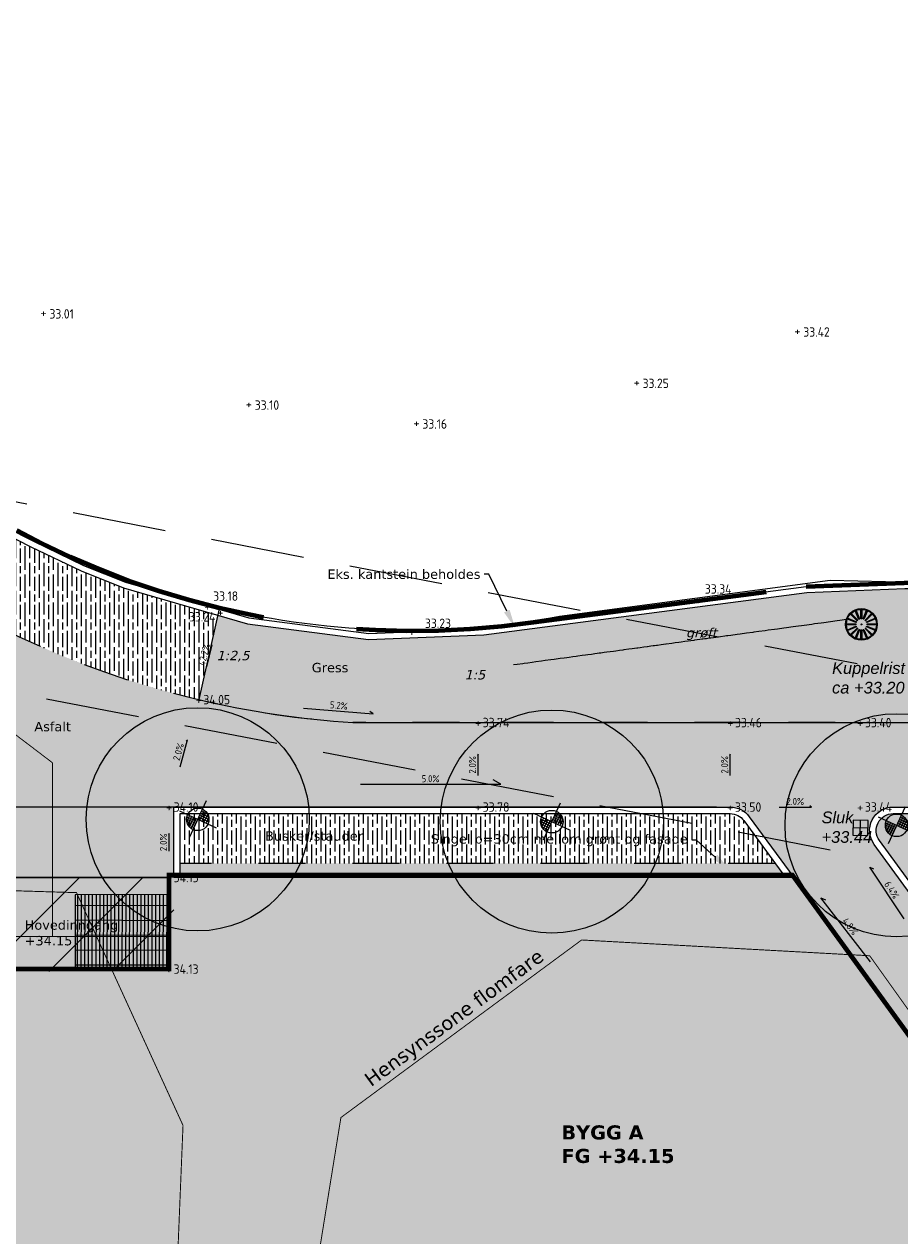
# Model space of a CAD drawing. Header units: metres. Extents: x 111845 to 310872, y 1106090 to 6520273.
# Tile 45 of 62: x 310809 to 310828, y 6520247 to 6520273. Entities that reach past the tile are written whole.
import ezdxf
from ezdxf import colors
from ezdxf.entities.mleader import LeaderData, LeaderLine
from ezdxf.enums import TextEntityAlignment as Align
from ezdxf.math import Vec2, Vec3

# ---------------------------------------------------------------- set-up
doc = ezdxf.new("R2010")
doc.units = ezdxf.units.M
for name, pattern in [('DASHED', [0.75, 0.5, -0.25]), ('DASHED_1', [2, 1, -1]), ('DASHED_2', [3, 2, -1]), ('LTEMA1201', [7, 5, -2])]:
    doc.linetypes.add(name, pattern=pattern)
for name, color, linetype, lineweight in [('_LA DIV-Bygg', 7, 'Continuous', 9), ('_LA DIV-Bygg under tak', 251, 'DASHED_2', 9), ('_LA DIV-Plangrense', 20, 'DASHED', 9), ('_LA EL-Lysmast', 41, 'Continuous', 9), ('_LA EL-Lysmast-L23-e2-', 8, 'Continuous', 5), ('_LA TEK-Punkthøgde ny', 8, 'Continuous', 9), ('_LA VVS-Fallpiil', 8, 'Continuous', 9), ('_LA VVS-Sluk og Sandfang', 155, 'Continuous', 9), ('LA_UTS-Rist', 31, 'Continuous', 9), ('LARK_KANT_ingen kant', 8, 'Continuous', 0), ('LARK_KANT_stein_granitt_vis5cm', 8, 'Continuous', 9), ('LARK_KANT_stein_granitt_vis_13cm', 8, 'Continuous', 0), ('LARK_KANT_stein_granitt_vis_2cm', 8, 'Continuous', 0), ('LARK_LOD_drensledning', 153, 'Continuous', 0), ('LARK_TEKST_henvisninger', 8, 'Continuous', 0), ('LARK_VA_eksisterende rør', 153, 'Continuous', 0)]:
    doc.layers.add(name, color=color, linetype=linetype, lineweight=lineweight)
for name, color, linetype, lineweight, true_color in [('LARK_BYGG_skravur', 7, 'Continuous', 0, 0xffffff), ('LARK_GRØNT_busker_mørk', 7, 'Continuous', 0, 0x97bd84), ('LARK_GRØNT_gress', 7, 'Continuous', 0, 0xe0f2d9), ('LARK_GRØNT_gressplen', 7, 'Continuous', 0, 0xd7e1c8), ('LARK_LOD_kuppelrist i terreng', 7, 'Continuous', 9, 0x04447a), ('LARK_MATERIALE_asfalt', 7, 'Continuous', 0, 0xd1d1d1), ('LARK_MATERIALE_belegningsstein_oker', 7, 'Continuous', 0, 0x999999), ('LARK_MATERIALE_grus', 7, 'Continuous', 0, 0xddd5bb), ('LARK_UTSTYR_ledelinje', 7, 'Continuous', 0, 0xef4ff5)]:
    doc.layers.add(name, color=color, linetype=linetype, lineweight=lineweight, true_color=true_color)
doc.layers.add('Tekst', color=7, linetype='Continuous')
doc.styles.add('Arial', font='Arial.ttf')
doc.styles.add('FISO', font='Fiso')
doc.styles.add('ISO', font='ISO')
doc.styles.get("Standard").update_dxf_attribs({"font": 'ISOCPEUR.TTF'})
doc.styles.add('Verdana', font='Verdana.ttf')
doc.linetypes.add('VA-DRENSLTXT', pattern='A,3,-0.7,0,-0.7,0,-0.7,["DR",Standard,S=1,R=0,X=0.75,Y=0.5],3,-0.7,0,-0.7,0,-0.7', length=10.2)

# ---------------------------------------------------------------- blocks, each defined once
blk = doc.blocks.new('lysmast')
at = {"layer": '_LA EL-Lysmast-L23-e2-'}
for p, q in [((310281.756, 6539750.788), (310281.341, 6539750.982)), ((310281.479, 6539751.138), (310281.351, 6539750.866)), ((310281.713, 6539750.698), (310281.351, 6539750.867)), ((310281.354, 6539751.086), (310281.798, 6539750.879)), ((310281.569, 6539751.096), (310281.4, 6539750.734)), ((310281.659, 6539751.054), (310281.465, 6539750.639)), ((310281.75, 6539751.012), (310281.542, 6539750.568)), ((310281.883, 6539751.06), (310282.327, 6539750.852)), ((310281.925, 6539751.15), (310282.34, 6539750.956)), ((310281.931, 6539750.927), (310282.139, 6539751.371)), ((310281.967, 6539751.241), (310282.33, 6539751.071)), ((310282.01, 6539751.331), (310282.282, 6539751.203)), ((310282.216, 6539751.299), (310282.022, 6539750.884)), ((310282.282, 6539751.205), (310282.112, 6539750.842)), ((310282.33, 6539751.072), (310282.202, 6539750.8)), ((310281.671, 6539750.607), (310281.399, 6539750.735))]:
    blk.add_line(p, q, dxfattribs=at)
for points in [[(310282.219, 6539751.786), (310281.461, 6539750.153)], [(310281.026, 6539751.351), (310282.656, 6539750.589)]]:
    blk.add_lwpolyline(points, dxfattribs=at)
blk.add_circle((310281.84, 6539750.969), 0.5, dxfattribs=at)
blk = doc.blocks.new('_MPLUSZH')
at = {"style": 'FISO'}
blk.add_attdef('PLUSHÖJD', (2.074, -1), '', height=2, dxfattribs=at)
blk.add_attdef('+', text='', height=1, dxfattribs=at).set_placement((0, 0), align=Align.MIDDLE)

msp = doc.modelspace()

# ---------------------------------------------------------------- hatches: boundary and pattern name
at = {"layer": '_LA DIV-Bygg under tak', "linetype": 'DASHED_1', "true_color": 0x909090}
h = msp.add_hatch(dxfattribs=at)
h.set_pattern_fill('ANSI31', color=252, scale=0.3)
edge = h.paths.add_edge_path()
edge.add_line((310777.561, 6520256.456), (310776.361, 6520256.456))
edge.add_line((310776.361, 6520256.456), (310776.361, 6520257.231))
edge.add_arc((310777.861, 6520257.231), 1.5, 90, 180, ccw=False)
edge.add_line((310777.861, 6520258.731), (310804.252, 6520258.731))
edge.add_arc((310804.252, 6520256.731), 2, 36.4483, 90, ccw=False)
edge.add_line((310805.861, 6520257.919), (310808.461, 6520254.398))
edge.add_line((310808.461, 6520254.398), (310812.061, 6520254.398))
edge.add_line((310812.061, 6520254.398), (310812.061, 6520252.398))
edge.add_line((310812.061, 6520252.398), (310804.811, 6520252.398))
edge.add_line((310804.811, 6520252.398), (310804.811, 6520256.731))
edge.add_line((310804.811, 6520256.731), (310777.561, 6520256.723))
edge.add_line((310777.561, 6520256.723), (310777.561, 6520256.456))
at = {"layer": 'LA_UTS-Rist', "true_color": 0x727272}
h = msp.add_hatch(dxfattribs=at)
h.set_pattern_fill('GRATE', color=8, scale=0.1, angle=89.8)
h.set_pattern_definition([(89.7999999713, (3971183.743854, 1110611.46615), (-0.0793745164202, 0.0002770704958), []), (179.7999999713, (3971183.74385, 1110611.46615), (-0.001108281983, -0.317498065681), [])])
h.paths.add_polyline_path([(310809.961, 6520254.027), (310809.961, 6520252.443), (310811.961, 6520252.442), (310811.961, 6520254.036)])
at = {"layer": 'LARK_BYGG_skravur'}
h = msp.add_hatch(color=256, dxfattribs=at)
h.dxf.hatch_style = 1
h.paths.add_polyline_path([(310811.961, 6520254.448), (310811.961, 6520252.448), (310808.361, 6520252.448), (310808.361, 6520243.348), (310814.761, 6520243.348), (310814.761, 6520245.176), (310820.498, 6520245.148), (310822.349, 6520242.6), (310820.888, 6520241.547), (310823.325, 6520238.16), (310824.781, 6520239.218), (310827.236, 6520235.838), (310825.797, 6520234.793), (310826.172, 6520234.276), (310833.537, 6520239.628), (310831.409, 6520242.543), (310833.028, 6520243.725), (310825.237, 6520254.448)])
at = {"layer": 'LARK_GRØNT_busker_mørk'}
h = msp.add_hatch(dxfattribs=at)
h.set_pattern_fill('GOST_WOOD', color=256, scale=0.05)
edge = h.paths.add_edge_path()
edge.add_line((310806.988, 6520262.509), (310805.616, 6520263.27))
edge.add_arc((310805.07, 6520261.482), 1.87, 73.0074, 125.0886)
edge.add_line((310803.995, 6520263.012), (310802.253, 6520261.788))
edge.add_line((310802.253, 6520261.788), (310802.483, 6520261.46))
edge.add_line((310802.483, 6520261.46), (310803.101, 6520260.581))
edge.add_line((310803.101, 6520260.581), (310804.87, 6520260.581))
edge.add_line((310804.87, 6520260.581), (310804.87, 6520260.381))
edge.add_line((310804.87, 6520260.381), (310806.143, 6520260.381))
edge.add_arc((310806.122, 6520256.361), 4.02, 61.039, 89.6935, ccw=False)
edge.add_line((310808.068, 6520259.878), (310808.323, 6520259.742))
edge.add_arc((310817.08, 6520277.122), 19.462, 243.2593, 250.0038)
edge.add_arc((310817.08, 6520277.122), 19.462, 250.0038, 256.6713)
edge.add_line((310812.593, 6520258.185), (310812.996, 6520259.984))
edge.add_line((310812.996, 6520259.984), (310810.993, 6520260.565))
edge.add_line((310810.993, 6520260.565), (310810.087, 6520260.924))
edge.add_line((310810.087, 6520260.924), (310809.018, 6520261.441))
edge.add_line((310809.018, 6520261.441), (310807.83, 6520262.042))
edge.add_line((310807.83, 6520262.042), (310806.988, 6520262.509))
h = msp.add_hatch(dxfattribs=at)
h.set_pattern_fill('GOST_WOOD', color=256, scale=0.05)
edge = h.paths.add_edge_path()
edge.add_line((310812.201, 6520254.697), (310824.869, 6520254.697))
edge.add_line((310824.869, 6520254.697), (310824.203, 6520255.61))
edge.add_arc((310823.912, 6520255.398), 0.36, 36.1139, 90)
edge.add_line((310823.912, 6520255.758), (310812.201, 6520255.758))
edge.add_line((310812.201, 6520255.758), (310812.201, 6520254.697))
h = msp.add_hatch(dxfattribs=at)
h.set_pattern_fill('GOST_WOOD', color=256, scale=0.05)
edge = h.paths.add_edge_path()
edge.add_line((310831.485, 6520255.758), (310834.173, 6520252.146))
edge.add_line((310834.173, 6520252.146), (310835.287, 6520250.549))
edge.add_line((310835.287, 6520250.549), (310837.6, 6520247.045))
edge.add_line((310837.6, 6520247.045), (310839.209, 6520244.612))
edge.add_line((310839.209, 6520244.612), (310841.053, 6520241.332))
edge.add_line((310841.053, 6520241.332), (310842.034, 6520239.038))
edge.add_arc((310841.234, 6520238.696), 0.87, -66.5655, 23.1428, ccw=False)
edge.add_line((310841.58, 6520237.898), (310839.887, 6520237.164))
edge.add_line((310839.887, 6520237.164), (310839.42, 6520238.276))
edge.add_line((310839.42, 6520238.276), (310841.257, 6520239.072))
edge.add_arc((310793.726, 6520218.44), 51.816, 23.4642, 31.734)
edge.add_line((310837.795, 6520245.695), (310836.722, 6520247.358))
edge.add_line((310836.722, 6520247.358), (310834.95, 6520249.811))
edge.add_line((310834.95, 6520249.811), (310835.184, 6520250))
edge.add_line((310835.184, 6520250), (310832.363, 6520253.884))
edge.add_line((310832.363, 6520253.884), (310829.537, 6520251.831))
edge.add_line((310829.537, 6520251.831), (310827.088, 6520255.186))
edge.add_arc((310827.379, 6520255.398), 0.36, 90, 216.1252, ccw=False)
edge.add_line((310827.379, 6520255.758), (310831.485, 6520255.758))
at = {"layer": 'LARK_GRØNT_gress'}
h = msp.add_hatch(color=256, dxfattribs=at)
h.dxf.hatch_style = 1
edge = h.paths.add_edge_path()
edge.add_line((310816.212, 6520259.465), (310813.635, 6520259.799))
edge.add_line((310813.635, 6520259.799), (310812.986, 6520259.987))
edge.add_line((310812.986, 6520259.987), (310812.593, 6520258.185))
edge.add_arc((310817.083, 6520277.156), 19.496, 256.6848, 266.4495)
edge.add_line((310815.876, 6520257.698), (310830.007, 6520257.694))
edge.add_line((310830.007, 6520257.694), (310827.746, 6520260.551))
edge.add_line((310827.746, 6520260.551), (310825.54, 6520260.463))
edge.add_line((310825.54, 6520260.463), (310818.667, 6520259.565))
edge.add_line((310818.667, 6520259.565), (310816.212, 6520259.465))
at = {"layer": 'LARK_KANT_ingen kant', "linetype": 'DASHED_1'}
h = msp.add_hatch(color=256, dxfattribs=at)
h.dxf.hatch_style = 1
h.paths.add_polyline_path([(310811.009, 6520253.5), (310811.446, 6520253.138), (310811.005, 6520252.78)])
at = {"layer": 'LARK_MATERIALE_asfalt'}
h = msp.add_hatch(color=256, dxfattribs=at)
h.dxf.hatch_style = 1
edge = h.paths.add_edge_path()
edge.add_arc((310823.912, 6520255.398), 0.5, 36.1139, 90.0447)
edge.add_line((310823.912, 6520255.898), (310812.564, 6520255.898))
edge.add_line((310812.564, 6520255.898), (310807.353, 6520255.898))
edge.add_line((310807.353, 6520255.898), (310805.372, 6520258.581))
edge.add_line((310805.372, 6520258.581), (310779.833, 6520258.581))
edge.add_line((310779.833, 6520258.581), (310779.833, 6520260.081))
edge.add_line((310779.833, 6520260.081), (310804.87, 6520260.081))
edge.add_line((310804.87, 6520260.081), (310804.87, 6520260.381))
edge.add_line((310804.87, 6520260.381), (310806.143, 6520260.381))
edge.add_arc((310806.122, 6520256.361), 4.02, 61.039, 89.6935, ccw=False)
edge.add_line((310808.068, 6520259.878), (310808.323, 6520259.742))
edge.add_arc((310817.08, 6520277.122), 19.462, 243.2593, 266.453)
edge.add_line((310815.876, 6520257.698), (310830.007, 6520257.694))
edge.add_line((310830.007, 6520257.694), (310831.392, 6520255.898))
edge.add_line((310831.392, 6520255.898), (310827.379, 6520255.898))
edge.add_arc((310827.379, 6520255.398), 0.5, 90, 216.1252)
edge.add_line((310826.975, 6520255.103), (310832.257, 6520247.812))
edge.add_line((310832.257, 6520247.812), (310834.802, 6520249.661))
edge.add_line((310834.802, 6520249.661), (310836.556, 6520247.246))
edge.add_arc((310793.726, 6520218.44), 51.616, 23.6863, 33.9226, ccw=False)
edge.add_line((310840.994, 6520239.176), (310839.136, 6520238.371))
edge.add_line((310839.136, 6520238.371), (310836.062, 6520236.145))
edge.add_line((310836.062, 6520236.145), (310834.237, 6520238.662))
edge.add_line((310834.237, 6520238.662), (310835.839, 6520239.834))
edge.add_line((310835.839, 6520239.834), (310833.04, 6520243.707))
edge.add_line((310833.04, 6520243.707), (310825.262, 6520254.396))
edge.add_line((310825.262, 6520254.396), (310824.316, 6520255.693))
at = {"layer": 'LARK_MATERIALE_belegningsstein_oker', "true_color": 0xaeaeae}
h = msp.add_hatch(dxfattribs=at)
h.set_pattern_fill('AR-B816', color=253, scale=0.0008, angle=90)
h.paths.add_polyline_path([(310804.811, 6520252.398), (310804.811, 6520256.729), (310798.185, 6520256.731), (310777.711, 6520256.731), (310777.711, 6520258.581), (310798.192, 6520258.581), (310805.372, 6520258.581), (310807.353, 6520255.898), (310812.061, 6520255.898), (310812.061, 6520254.397), (310812.061, 6520252.398)])
at = {"layer": 'LARK_MATERIALE_grus', "transparency": 33554687}
h = msp.add_hatch(dxfattribs=at)
h.set_pattern_fill('AR-CONC', color=256, scale=0.003, angle=-32.0611)
h.set_pattern_definition([(17.938921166, (-12.54853, 16.66636), (0.437812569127, -0.330647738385), [0.05715, -0.62865]), (322.938921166, (-12.54853, 16.66636), (0.2146475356, 0.541876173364), [0.04572, -0.50292175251]), (68.390365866, (-12.51205, 16.6388), (0.6524600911, 0.211228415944), [0.0485700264, -0.5342707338]), (14.123121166, (-12.46764, 16.7955), (0.62225329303, -0.53857541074), [0.085725, -0.942975]), (64.574478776, (-12.4158, 16.7506), (0.99760613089, 0.25100935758), [0.07285506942, -0.80140682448]), (319.123072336, (-12.4676, 16.7955), (0.9976061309, 0.25100935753), [0.06857990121, -0.75437919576]), (348.938921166, (-12.4233, 16.7228), (0.22261756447, -0.501445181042), [0.05715, -0.62865]), (293.938921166, (-12.4233, 16.7228), (0.450442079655, 0.36987053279), [0.04572, -0.50292]), (39.390366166, (-12.40473, 16.681), (0.67305964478, -0.1315746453), [0.0485700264, -0.5342698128]), (5.438921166, (-12.54853, 16.66636), (0.142503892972, 0.2100582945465), [0, -0.496824, 0, -0.51054, 0, -0.504825]), (335.438921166, (-12.54853, 16.66636), (0.32941998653, 0.148295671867), [0, -0.291084, 0, -0.485394, 0, -0.192405]), (295.438921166, (-12.69254, 16.75656), (0.3356092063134, -0.230488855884), [0, -0.1905, 0, -0.59436, 0, -0.78867]), (285.438921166, (-12.75712, 16.797), (0.417101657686, -0.171245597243), [0, -0.24765, 0, -0.394716, 0, -0.56007])])
h.paths.add_polyline_path([(310812.201, 6520254.697), (310812.201, 6520254.441), (310825.069, 6520254.423), (310824.869, 6520254.697)])

# ---------------------------------------------------------------- linework, layer by layer
at = {"layer": '_LA DIV-Bygg', "const_width": 0.1, "elevation": 37.61}
msp.add_lwpolyline([(310808.361, 6520243.348), (310814.761, 6520243.348), (310814.761, 6520245.148), (310817.811, 6520245.148), (310820.498, 6520245.148), (310822.349, 6520242.6), (310820.893, 6520241.542), (310823.345, 6520238.165), (310824.802, 6520239.224), (310827.253, 6520235.851), (310825.801, 6520234.787), (310826.176, 6520234.271), (310833.538, 6520239.619), (310831.422, 6520242.532), (310833.04, 6520243.707), (310825.237, 6520254.448), (310811.961, 6520254.448), (310811.961, 6520252.448), (310808.361, 6520252.448)], close=True, dxfattribs=at)
at = {"layer": '_LA DIV-Bygg under tak', "const_width": 0.03, "elevation": 37.61}
msp.add_lwpolyline([(310777.561, 6520256.456), (310776.361, 6520256.456), (310776.361, 6520257.231, -0.414214), (310777.861, 6520258.731), (310804.252, 6520258.731, -0.238011), (310805.861, 6520257.919), (310808.461, 6520254.398), (310811.961, 6520254.398), (310811.961, 6520252.448), (310804.891, 6520252.398), (310804.891, 6520256.781), (310777.561, 6520256.723)], format="xyb", close=True, dxfattribs=at)
at = {"layer": '_LA DIV-Plangrense', "color": 0, "linetype": 'LTEMA1201', "lineweight": 80, "elevation": 35.5}
msp.add_lwpolyline([(310832.235, 6520235.533), (310808.88, 6520218.395), (310798.04, 6520232.57), (310795.85, 6520235.21, 0.056378), (310789.58, 6520240.37, 0.013049), (310787.85, 6520241.139, 0.037047), (310781.86, 6520242.69, 0.05831), (310777.561, 6520242.767, -0.161094), (310774.318, 6520243.567, 0.467692), (310768.28, 6520254.857, -0.209227), (310766.012, 6520257.095, -0.124404), (310765.89, 6520260.46, -0.176582), (310768.668, 6520264.35), (310771.864, 6520265.213), (310775.792, 6520266.052), (310778.512, 6520266.455), (310781.633, 6520266.931), (310789.835, 6520267.967), (310791.32, 6520268.02, -0.0747), (310802.522, 6520265.05), (310809.244, 6520261.517, 0.152732), (310819.719, 6520259.834), (310825.528, 6520260.593), (310827.81, 6520260.68, -0.031825)], format="xyb", dxfattribs=at)
at = {"layer": '_LA EL-Lysmast', "color": 30}
for centre in [(310812.572, 6520255.637), (310820.112, 6520255.588), (310827.454, 6520255.51)]:
    msp.add_circle(centre, 2.376, dxfattribs=at)
at = {"layer": '_LA VVS-Fallpiil'}
for points in [[(310812.766, 6520258.884, 33.746), (310812.881, 6520259.35, 33.544), (310812.859, 6520259.329, 33.555)], [(310814.824, 6520258.002, 33.934), (310816.311, 6520257.88, 33.856), (310816.234, 6520257.933, 33.86)], [(310812.198, 6520256.755, 34.082), (310812.356, 6520257.327, 34.07), (310812.329, 6520257.301, 34.071)], [(310818.542, 6520256.573, 33.762), (310818.542, 6520257.022, 33.753), (310818.528, 6520256.998, 33.754)], [(310823.913, 6520256.572, 33.487), (310823.913, 6520257.021, 33.478), (310823.899, 6520256.997, 33.478)], [(310816.036, 6520256.382, 67.376), (310819.024, 6520256.382, 67.227), (310818.863, 6520256.476, 67.235)], [(310824.95, 6520255.899, 33.479), (310825.642, 6520255.899, 33.465), (310825.604, 6520255.921, 33.466)], [(310811.961, 6520254.96, 34.119), (310811.961, 6520255.335, 34.111), (310811.949, 6520255.315, 34.112)], [(310827.613, 6520253.516, 33.654), (310826.887, 6520254.618, 33.57), (310826.961, 6520254.581, 33.575)], [(310826.898, 6520252.6, 0.206), (310825.842, 6520253.967, 0.124), (310825.942, 6520253.926, 0.128)]]:
    msp.add_polyline3d(points, dxfattribs=at)
at = {"layer": '_LA VVS-Sluk og Sandfang', "elevation": 18.8}
msp.add_lwpolyline([(310826.847, 6520255.611), (310826.527, 6520255.617), (310826.521, 6520255.297), (310826.841, 6520255.291)], close=True, dxfattribs=at)
for points in [[(310826.844, 6520255.451), (310826.524, 6520255.457)], [(310826.681, 6520255.294), (310826.687, 6520255.614)]]:
    msp.add_lwpolyline(points, dxfattribs=at)
at = {"layer": 'LA_UTS-Rist', "color": 0, "elevation": 37.61}
msp.add_lwpolyline([(310809.961, 6520254.027), (310809.961, 6520252.443), (310811.961, 6520252.442), (310811.961, 6520254.036)], close=True, dxfattribs=at)
at = {"layer": 'LARK_GRØNT_gressplen', "elevation": -37.61}
msp.add_lwpolyline([(310827.81, 6520260.68), (310826.04, 6520260.72), (310820.279, 6520259.956, -0.109125), (310812.75, 6520260.206), (310813.026, 6520260.119), (310812.593, 6520258.185, 0.042944), (310815.876, 6520257.698), (310830.145, 6520257.698), (310827.81, 6520260.68)], format="xyb", close=True, dxfattribs=at)
at = {"layer": 'LARK_KANT_ingen kant', "color": 146, "linetype": 'DASHED_1', "true_color": 0x1c6287, "const_width": 0.02}
msp.add_lwpolyline([(310763.52, 6520269.615), (310774.276, 6520271.379), (310784.612, 6520272.555), (310792.259, 6520272.471), (310795.032, 6520271.883), (310794.528, 6520270.203), (310797.301, 6520268.019), (310797.217, 6520263.903), (310801.839, 6520261.971), (310803.268, 6520258.779), (310803.94, 6520253.572), (310804.444, 6520254.244), (310809.991, 6520254.076), (310812.259, 6520249.12), (310812.091, 6520245.004), (310811.335, 6520243.912), (310810.915, 6520241.644), (310815.117, 6520240.468), (310814.78, 6520244.08), (310815.621, 6520249.288), (310820.747, 6520253.068), (310826.881, 6520252.732), (310831.083, 6520246.852)], dxfattribs=at)
at = {"layer": 'LARK_KANT_ingen kant', "linetype": 'DASHED_1', "elevation": 35.5}
msp.add_lwpolyline([(310808.068, 6520259.878), (310808.323, 6520259.742, 0.101548), (310815.876, 6520257.698)], format="xyb", dxfattribs=at)
at = {"layer": 'LARK_KANT_ingen kant', "linetype": 'DASHED_1', "elevation": 37.61}
msp.add_lwpolyline([(310830.149, 6520257.694), (310815.876, 6520257.698)], dxfattribs=at)
at = {"layer": 'LARK_KANT_ingen kant', "linetype": 'DASHED_1'}
msp.add_lwpolyline([(310824.869, 6520254.697), (310812.201, 6520254.697)], dxfattribs=at)
at = {"layer": 'LARK_KANT_stein_granitt_vis5cm', "elevation": 37.61}
msp.add_lwpolyline([(310823.617, 6520255.898), (310807.353, 6520255.898), (310805.372, 6520258.581)], dxfattribs=at)
at = {"layer": 'LARK_KANT_stein_granitt_vis5cm'}
msp.add_lwpolyline([(310812.061, 6520254.398), (310812.061, 6520255.898), (310823.912, 6520255.898, -0.239553), (310824.316, 6520255.693), (310825.262, 6520254.396)], format="xyb", close=True, dxfattribs=at)
msp.add_lwpolyline([(310812.201, 6520254.398), (310812.201, 6520255.758), (310823.912, 6520255.758, -0.239553), (310824.203, 6520255.61), (310825.089, 6520254.396)], format="xyb", dxfattribs=at)
at = {"layer": 'LARK_KANT_stein_granitt_vis_13cm', "elevation": 33.42}
for points in [[(310792.635, 6520267.757), (310796.687, 6520267), (310799.649, 6520266.148), (310802.522, 6520265.05), (310804.859, 6520263.839), (310807.061, 6520262.617), (310807.89, 6520262.157), (310809.076, 6520261.558), (310810.139, 6520261.044), (310811.035, 6520260.688), (310813.661, 6520259.926), (310816.218, 6520259.595), (310818.656, 6520259.695), (310825.528, 6520260.593), (310827.628, 6520260.684)], [(310805.616, 6520263.27), (310806.998, 6520262.503), (310807.83, 6520262.042), (310809.018, 6520261.441), (310810.087, 6520260.924), (310810.993, 6520260.565), (310813.635, 6520259.799), (310816.212, 6520259.465), (310818.667, 6520259.565), (310825.54, 6520260.463), (310827.629, 6520260.554), (310827.746, 6520260.551)]]:
    msp.add_lwpolyline(points, dxfattribs=at)
at = {"layer": 'LARK_KANT_stein_granitt_vis_2cm', "elevation": 37.61}
for points in [[(310829.605, 6520251.5), (310826.975, 6520255.103, -0.613552), (310827.379, 6520255.898), (310831.555, 6520255.898), (310834.286, 6520252.228), (310835.402, 6520250.628), (310837.795, 6520247.004)], [(310829.714, 6520251.588), (310827.088, 6520255.186, -0.613552), (310827.379, 6520255.758), (310831.485, 6520255.758), (310834.173, 6520252.146), (310835.287, 6520250.549), (310837.6, 6520247.045)]]:
    msp.add_lwpolyline(points, format="xyb", dxfattribs=at)
at = {"layer": 'LARK_LOD_drensledning', "linetype": 'VA-DRENSLTXT', "flags": 128}
msp.add_lwpolyline([(310826.457, 6520259.898), (310826.442, 6520259.896), (310826.388, 6520259.889), (310826.387, 6520259.889), (310826.243, 6520259.869), (310826.186, 6520259.862), (310826.044, 6520259.842), (310825.903, 6520259.823), (310825.845, 6520259.815), (310825.705, 6520259.796), (310825.647, 6520259.788), (310825.487, 6520259.766), (310825.486, 6520259.766), (310825.31, 6520259.742), (310825.251, 6520259.734), (310825.112, 6520259.715), (310825.053, 6520259.707), (310824.915, 6520259.688), (310824.854, 6520259.68), (310824.717, 6520259.661), (310824.716, 6520259.661), (310824.656, 6520259.653), (310824.655, 6520259.653), (310824.518, 6520259.634), (310824.413, 6520259.62), (310824.412, 6520259.62), (310824.393, 6520259.617), (310824.259, 6520259.599), (310824.258, 6520259.599), (310824.122, 6520259.58), (310824.059, 6520259.572), (310823.922, 6520259.553), (310823.859, 6520259.545), (310823.835, 6520259.541), (310823.795, 6520259.536), (310823.703, 6520259.523), (310823.662, 6520259.518), (310823.499, 6520259.496), (310823.464, 6520259.491), (310823.436, 6520259.487), (310823.407, 6520259.483), (310823.371, 6520259.478), (310823.331, 6520259.473), (310823.305, 6520259.469), (310823.265, 6520259.464), (310823.208, 6520259.456), (310823.147, 6520259.448), (310823.133, 6520259.446), (310823.073, 6520259.437), (310823.016, 6520259.43), (310822.942, 6520259.42), (310822.941, 6520259.42), (310822.868, 6520259.41), (310822.817, 6520259.403), (310822.737, 6520259.392), (310822.67, 6520259.383), (310822.544, 6520259.366), (310822.54, 6520259.365), (310822.443, 6520259.352), (310822.365, 6520259.341), (310822.342, 6520259.338), (310822.295, 6520259.332), (310822.272, 6520259.328), (310822.217, 6520259.321), (310822.146, 6520259.311), (310822.144, 6520259.311), (310822.074, 6520259.301), (310821.991, 6520259.29), (310821.946, 6520259.284), (310821.919, 6520259.28), (310821.875, 6520259.274), (310821.821, 6520259.267), (310821.749, 6520259.257), (310821.642, 6520259.243), (310821.622, 6520259.24), (310821.551, 6520259.23), (310821.478, 6520259.22), (310821.424, 6520259.213), (310821.353, 6520259.203), (310821.28, 6520259.193), (310821.226, 6520259.186), (310821.191, 6520259.181), (310821.155, 6520259.176), (310821.117, 6520259.171), (310821.081, 6520259.166), (310821.028, 6520259.159), (310820.958, 6520259.149), (310820.882, 6520259.139), (310820.83, 6520259.132), (310820.76, 6520259.123), (310820.663, 6520259.109), (310820.632, 6520259.105), (310820.562, 6520259.096), (310820.485, 6520259.085), (310820.433, 6520259.078), (310820.377, 6520259.07), (310820.375, 6520259.07), (310820.293, 6520259.059), (310820.163, 6520259.041), (310820.089, 6520259.031), (310819.97, 6520259.015), (310819.891, 6520259.004), (310819.772, 6520258.988), (310819.693, 6520258.977), (310819.692, 6520258.977), (310819.603, 6520258.965), (310819.522, 6520258.954), (310819.52, 6520258.954), (310819.494, 6520258.95), (310819.377, 6520258.934), (310819.295, 6520258.923)], dxfattribs=at)
at = {"layer": 'LARK_LOD_kuppelrist i terreng', "flags": 128}
for points in [[(310826.59, 6520260.086), (310826.667, 6520259.902), (310826.648, 6520259.894), (310826.571, 6520260.078)], [(310826.694, 6520260.107), (310826.714, 6520260.107), (310826.714, 6520259.907), (310826.694, 6520259.907)], [(310826.834, 6520260.079), (310826.758, 6520259.895), (310826.74, 6520259.902), (310826.815, 6520260.087)], [(310826.385, 6520259.798), (310826.584, 6520259.798), (310826.584, 6520259.778), (310826.385, 6520259.778)], [(310826.589, 6520259.824), (310826.405, 6520259.899), (310826.412, 6520259.918), (310826.597, 6520259.842)], [(310826.485, 6520260.02), (310826.626, 6520259.879), (310826.612, 6520259.865), (310826.471, 6520260.006)], [(310826.781, 6520259.879), (310826.922, 6520260.02), (310826.936, 6520260.006), (310826.795, 6520259.865)], [(310826.994, 6520259.92), (310827.002, 6520259.902), (310826.818, 6520259.825), (310826.81, 6520259.843)], [(310826.824, 6520259.798), (310827.023, 6520259.798), (310827.023, 6520259.778), (310826.824, 6520259.778)], [(310826.597, 6520259.732), (310826.413, 6520259.655), (310826.405, 6520259.674), (310826.589, 6520259.751)], [(310826.626, 6520259.696), (310826.485, 6520259.555), (310826.471, 6520259.569), (310826.612, 6520259.71)], [(310826.667, 6520259.673), (310826.592, 6520259.489), (310826.573, 6520259.496), (310826.649, 6520259.681)], [(310826.714, 6520259.668), (310826.714, 6520259.469), (310826.694, 6520259.469), (310826.694, 6520259.668)], [(310826.759, 6520259.681), (310826.836, 6520259.498), (310826.817, 6520259.49), (310826.741, 6520259.674)], [(310826.795, 6520259.71), (310826.936, 6520259.569), (310826.922, 6520259.555), (310826.781, 6520259.696)], [(310826.818, 6520259.752), (310827.002, 6520259.676), (310826.995, 6520259.658), (310826.81, 6520259.733)]]:
    msp.add_lwpolyline(points, close=True, dxfattribs=at)
at = {"layer": 'LARK_LOD_kuppelrist i terreng'}
for radius in [0.339, 0.319, 0.01]:
    msp.add_circle((310826.704, 6520259.788), radius, dxfattribs=at)
for start, end in [(175.2198, 184.7802), (152.9386, 162.499), (130.2198, 139.7802), (107.9386, 117.499), (85.2198, 94.7802), (62.9386, 72.499), (40.2198, 49.7802), (17.9386, 27.499), (197.9386, 205.1079), (220.2198, 229.7802), (242.9386, 252.499), (265.2198, 272.3891), (287.9386, 297.499), (310.2198, 319.7802), (332.9386, 342.499)]:
    msp.add_arc((310826.704, 6520259.788), 0.12, start, end, dxfattribs=at)
at = {"layer": 'LARK_UTSTYR_ledelinje', "color": 201, "true_color": 0xef4ff5, "const_width": 0.02, "elevation": 37.61}
msp.add_lwpolyline([(310809.478, 6520256.842), (310805.876, 6520259.581)], dxfattribs=at)
at = {"layer": 'LARK_UTSTYR_ledelinje', "const_width": 0.02, "elevation": 37.61}
for points in [[(310809.478, 6520256.842), (310809.478, 6520253.141)], [(310806.014, 6520253.141), (310811.969, 6520253.141)]]:
    msp.add_lwpolyline(points, dxfattribs=at)
at = {"layer": 'LARK_VA_eksisterende rør', "linetype": 'DASHED_2', "elevation": 37.61}
for points in [[(310764.162, 6520260.206), (310776.761, 6520261.618), (310787.505, 6520262.499), (310794.359, 6520263.034), (310796.607, 6520263.174), (310801.767, 6520263.226), (310806.971, 6520262.733), (310827.178, 6520258.844)], [(310764.608, 6520256.231), (310777.147, 6520257.636), (310787.824, 6520258.512), (310794.638, 6520259.044), (310796.752, 6520259.175), (310801.598, 6520259.224), (310806.403, 6520258.769), (310826.422, 6520254.916)]]:
    msp.add_lwpolyline(points, dxfattribs=at)

# ---------------------------------------------------------------- block references
at = {"layer": '_LA EL-Lysmast', "xscale": 0.48, "yscale": 0.48, "zscale": 0.48}
for p in [(161877.289, 3381175.171), (161884.828, 3381175.122), (161892.171, 3381175.044)]:
    msp.add_blockref('lysmast', p, dxfattribs=at)
at = {"layer": '_LA TEK-Punkthøgde ny'}
ref = msp.add_blockref('_MPLUSZH', (310809.29, 6520266.423, 33.011), dxfattribs=dict(at, xscale=0.5, yscale=0.5, zscale=0.5))
ref.add_attrib('PLUSHÖJD', '33.01', (310809.415, 6520266.298, 33.011), dxfattribs={"height": 0.2, "style": 'ISO'})
ref.add_attrib('+', '+', dxfattribs={"height": 0.2}).set_placement((310809.29, 6520266.423, 33.011), align=Align.MIDDLE)
ref = msp.add_blockref('_MPLUSZH', (310825.342, 6520266.037, 33.418), dxfattribs=dict(at, xscale=0.5, yscale=0.5, zscale=0.5))
ref.add_attrib('PLUSHÖJD', '33.42', (310825.467, 6520265.912, 33.418), dxfattribs={"height": 0.2, "style": 'ISO'})
ref.add_attrib('+', '+', dxfattribs={"height": 0.2}).set_placement((310825.342, 6520266.037, 33.418), align=Align.MIDDLE)
ref = msp.add_blockref('_MPLUSZH', (310821.92, 6520264.944, 33.248), dxfattribs=dict(at, xscale=0.5, yscale=0.5, zscale=0.5))
ref.add_attrib('PLUSHÖJD', '33.25', (310822.045, 6520264.819, 33.248), dxfattribs={"height": 0.2, "style": 'ISO'})
ref.add_attrib('+', '+', dxfattribs={"height": 0.2}).set_placement((310821.92, 6520264.944, 33.248), align=Align.MIDDLE)
ref = msp.add_blockref('_MPLUSZH', (310813.662, 6520264.481, 33.105), dxfattribs=dict(at, xscale=0.5, yscale=0.5, zscale=0.5))
ref.add_attrib('PLUSHÖJD', '33.10', (310813.787, 6520264.356, 33.105), dxfattribs={"height": 0.2, "style": 'ISO'})
ref.add_attrib('+', '+', dxfattribs={"height": 0.2}).set_placement((310813.662, 6520264.481, 33.105), align=Align.MIDDLE)
ref = msp.add_blockref('_MPLUSZH', (310817.231, 6520264.079, 33.162), dxfattribs=dict(at, xscale=0.5, yscale=0.5, zscale=0.5))
ref.add_attrib('PLUSHÖJD', '33.16', (310817.356, 6520263.954, 33.162), dxfattribs={"height": 0.2, "style": 'ISO'})
ref.add_attrib('+', '+', dxfattribs={"height": 0.2}).set_placement((310817.231, 6520264.079, 33.162), align=Align.MIDDLE)
ref = msp.add_blockref('_MPLUSZH', (310823.231, 6520260.303, 33.341), dxfattribs=dict(at, xscale=0.5, yscale=0.5, zscale=0.5))
ref.add_attrib('PLUSHÖJD', '33.34', (310823.371, 6520260.441, 33.341), dxfattribs={"height": 0.2, "style": 'ISO'})
ref.add_attrib('+', '+', dxfattribs={"height": 0.2}).set_placement((310823.231, 6520260.303, 33.341), align=Align.MIDDLE)
ref = msp.add_blockref('_MPLUSZH', (310812.776, 6520260.171, 33.181), dxfattribs=dict(at, xscale=0.5, yscale=0.5, zscale=0.5))
ref.add_attrib('PLUSHÖJD', '33.18', (310812.901, 6520260.289, 33.181), dxfattribs={"height": 0.2, "style": 'ISO'})
ref.add_attrib('+', '+', dxfattribs={"height": 0.2}).set_placement((310812.776, 6520260.171, 33.181), align=Align.MIDDLE)
ref = msp.add_blockref('_MPLUSZH', (310813.055, 6520260.049, 33.244), dxfattribs=dict(at, xscale=0.5, yscale=0.5, zscale=0.5))
ref.add_attrib('PLUSHÖJD', '33.24', (310812.385, 6520259.848, 33.244), dxfattribs={"height": 0.2, "style": 'ISO'})
ref.add_attrib('+', '+', dxfattribs={"height": 0.2}).set_placement((310813.055, 6520260.049, 33.244), align=Align.MIDDLE)
ref = msp.add_blockref('_MPLUSZH', (310817.13, 6520259.632, 33.23), dxfattribs=dict(at, xscale=0.5, yscale=0.5, zscale=0.5))
ref.add_attrib('PLUSHÖJD', '33.23', (310817.41, 6520259.71), dxfattribs={"height": 0.2, "style": 'ISO'})
ref.add_attrib('+', '+', dxfattribs={"height": 0.2}).set_placement((310817.13, 6520259.632, 33.23), align=Align.MIDDLE)
ref = msp.add_blockref('_MPLUSZH', (310812.593, 6520258.185, 34.053), dxfattribs=dict(at, xscale=0.5, yscale=0.5, zscale=0.5))
ref.add_attrib('PLUSHÖJD', '34.05', (310812.693, 6520258.085, 34.053), dxfattribs={"height": 0.2, "style": 'ISO'})
ref.add_attrib('+', '+', dxfattribs={"height": 0.2}).set_placement((310812.593, 6520258.185, 34.053), align=Align.MIDDLE)
ref = msp.add_blockref('_MPLUSZH', (310818.542, 6520257.697, 33.74), dxfattribs=dict(at, xscale=0.5, yscale=0.5, zscale=0.5))
ref.add_attrib('PLUSHÖJD', '33.74', (310818.642, 6520257.597, 33.74), dxfattribs={"height": 0.2, "style": 'ISO'})
ref.add_attrib('+', '+', dxfattribs={"height": 0.2}).set_placement((310818.542, 6520257.697, 33.74), align=Align.MIDDLE)
ref = msp.add_blockref('_MPLUSZH', (310823.913, 6520257.695, 33.464), dxfattribs=dict(at, xscale=0.5, yscale=0.5, zscale=0.5))
ref.add_attrib('PLUSHÖJD', '33.46', (310824.013, 6520257.595, 33.464), dxfattribs={"height": 0.2, "style": 'ISO'})
ref.add_attrib('+', '+', dxfattribs={"height": 0.2}).set_placement((310823.913, 6520257.695, 33.464), align=Align.MIDDLE)
ref = msp.add_blockref('_MPLUSZH', (310826.68, 6520257.695, 33.404), dxfattribs=dict(at, xscale=0.5, yscale=0.5, zscale=0.5))
ref.add_attrib('PLUSHÖJD', '33.40', (310826.78, 6520257.595, 33.404), dxfattribs={"height": 0.2, "style": 'ISO'})
ref.add_attrib('+', '+', dxfattribs={"height": 0.2}).set_placement((310826.68, 6520257.695, 33.404), align=Align.MIDDLE)
ref = msp.add_blockref('_MPLUSZH', (310811.961, 6520255.898, 34.1), dxfattribs=dict(at, xscale=0.5, yscale=0.5, zscale=0.5))
ref.add_attrib('PLUSHÖJD', '34.10', (310812.061, 6520255.798, 34.1), dxfattribs={"height": 0.2, "style": 'ISO'})
ref.add_attrib('+', '+', dxfattribs={"height": 0.2}).set_placement((310811.961, 6520255.898, 34.1), align=Align.MIDDLE)
ref = msp.add_blockref('_MPLUSZH', (310818.542, 6520255.898, 33.776), dxfattribs=dict(at, xscale=0.5, yscale=0.5, zscale=0.5))
ref.add_attrib('PLUSHÖJD', '33.78', (310818.642, 6520255.798, 33.776), dxfattribs={"height": 0.2, "style": 'ISO'})
ref.add_attrib('+', '+', dxfattribs={"height": 0.2}).set_placement((310818.542, 6520255.898, 33.776), align=Align.MIDDLE)
ref = msp.add_blockref('_MPLUSZH', (310823.912, 6520255.898, 33.502), dxfattribs=dict(at, xscale=0.5, yscale=0.5, zscale=0.5))
ref.add_attrib('PLUSHÖJD', '33.50', (310824.012, 6520255.798, 33.502), dxfattribs={"height": 0.2, "style": 'ISO'})
ref.add_attrib('+', '+', dxfattribs={"height": 0.2}).set_placement((310823.912, 6520255.898, 33.502), align=Align.MIDDLE)
ref = msp.add_blockref('_MPLUSZH', (310826.679, 6520255.9, 33.445), dxfattribs=dict(at, xscale=0.5, yscale=0.5, zscale=0.5))
ref.add_attrib('PLUSHÖJD', '33.44', (310826.779, 6520255.8, 33.445), dxfattribs={"height": 0.2, "style": 'ISO'})
ref.add_attrib('+', '+', dxfattribs={"height": 0.2}).set_placement((310826.679, 6520255.9, 33.445), align=Align.MIDDLE)
ref = msp.add_blockref('_MPLUSZH', (310811.961, 6520254.398, 34.13), dxfattribs=dict(at, xscale=0.5, yscale=0.5, zscale=0.5))
ref.add_attrib('PLUSHÖJD', '34.13', (310812.061, 6520254.298, 34.13), dxfattribs={"height": 0.2, "style": 'ISO'})
ref.add_attrib('+', '+', dxfattribs={"height": 0.2}).set_placement((310811.961, 6520254.398, 34.13), align=Align.MIDDLE)
ref = msp.add_blockref('_MPLUSZH', (310811.959, 6520252.448, 34.13), dxfattribs=dict(at, xscale=0.5, yscale=0.5, zscale=0.5))
ref.add_attrib('PLUSHÖJD', '34.13', (310812.059, 6520252.348, 34.13), dxfattribs={"height": 0.2, "style": 'ISO'})
ref.add_attrib('+', '+', dxfattribs={"height": 0.2}).set_placement((310811.959, 6520252.448, 34.13), align=Align.MIDDLE)

# ---------------------------------------------------------------- texts
at = {"layer": '_LA VVS-Fallpiil', "style": 'ISO'}
for s, rotation, p in [('42.2%', 76.0932, (310812.824, 6520259.117, 33.645)), ('5.2%', 355.3155, (310815.567, 6520257.941, 33.895)), ('2.0%', 74.5506, (310812.277, 6520257.041, 34.076)), ('2.0%', 90, (310818.542, 6520256.797, 33.758)), ('2.0%', 89.9829, (310823.913, 6520256.797, 33.482)), ('5.0%', 360, (310817.53, 6520256.382, 67.301)), ('2.0%', 0.0481, (310825.296, 6520255.899, 33.472)), ('2.0%', 90, (310811.961, 6520255.148, 34.115)), ('6.4%', 303.3828, (310827.25, 6520254.067, 33.612)), ('4.8%', 307.7108, (310826.37, 6520253.284, 0.165))]:
    msp.add_text(s, height=0.15, rotation=rotation, dxfattribs=at).set_placement(p, align=Align.BOTTOM_CENTER)
at = {"layer": 'LARK_TEKST_henvisninger', "color": 18, "true_color": 0x040404, "width": 5.44113, "attachment_point": 1, "style": 'Verdana'}
for s, insert, char_height in [('{\\fVerdana|b0|i1|c0|p34;grøft}', (310822.967, 6520259.711, 33.482), 0.2), ('{\\fVerdana|b0|i1|c0|p34;1:2,5}', (310812.97, 6520259.224, 70.842), 0.2), ('Gress', (310815, 6520258.967), 0.2), ('{\\fVerdana|b0|i1|c0|p34;1:5}', (310818.251, 6520258.815, 70.842), 0.2), ('Asfalt', (310809.093, 6520257.711), 0.2), ('Busker/stauder', (310814.005, 6520255.382), 0.2), ('Hovedinngang \\P+34.15', (310808.887, 6520253.487), 0.2), ('{\\fVerdana|b1|i0|c0|p34;\\C0;\\PBYGG A\\PFG +34.15}', (310820.316, 6520249.621, 4.61), 0.3)]:
    msp.add_mtext(s, dxfattribs=dict(at, insert=insert, char_height=char_height))
at = {"layer": 'LARK_TEKST_henvisninger', "color": 146, "true_color": 0x1c6287, "insert": (310816.086, 6520250.174), "char_height": 0.3, "width": 5.44113, "attachment_point": 1, "rotation": 36.2969, "style": 'Verdana'}
msp.add_mtext('Hensynssone flomfare', dxfattribs=at)
at = {"layer": 'Tekst', "char_height": 0.25, "attachment_point": 1, "style": 'Arial'}
for s, width, heights, insert in [('{\\fArial|b0|i1|c0|p34;\\C146;\\c9000464;Kuppelrist i terreng \\Pca +33.20}', 14.61324, [2.256], (310826.08, 6520258.982, 154.247)), ('{\\fArial|b0|i1|c0|p34;\\C146;\\c9000464;Sluk \\P+33.44}', 5.37115, [1.787], (310825.855, 6520255.803, 146.627))]:
    msp.add_mtext_dynamic_manual_height_columns(s, width=width, gutter_width=12.5, heights=heights, dxfattribs=dict(at, insert=insert))

# ---------------------------------------------------------------- leaders
at = {"layer": 'LARK_TEKST_henvisninger', "color": 7}
ml = msp.add_multileader_mtext('Standard', dxfattribs=at)
ml.set_content('{\\fVerdana|b0|i0|c0|p34;Eks. kantstein beholdes}', color=7, style='Arial')
ml.set_leader_properties()
ml.build(insert=Vec2(0, 0))
ml.multileader.update_dxf_attribs({"dogleg_length": 1, "arrow_head_size": 0.4, "scale": 0.1})
ctx = ml.context
ctx.base_point, ctx.scale, ctx.char_height, ctx.arrow_head_size, ctx.landing_gap_size, ctx.plane_origin = Vec3(310815.232, 6520260.854, -70.61), 0.1, 0.2, 0.4, 0.1, Vec3(310807.664, 6520266.864, -70.61)
notes = []
notes.append((ctx, [(1, (1, 1, 0), (310818.773, 6520260.854, -70.61), (-1, 0), 0.1, [(0, [(310819.33, 6520259.71, -70.61)], 0, [])])]))
ctx.mtext.insert, ctx.mtext.flow_direction = Vec3(310815.332, 6520260.956, -70.61), 5
ml = msp.add_multileader_mtext('Standard', dxfattribs=at)
ml.set_content('{\\fVerdana|b0|i0|c0|p34;Singel b=30cm mellom grønt og fasade}', color=7, style='Arial')
ml.set_leader_properties()
ml.build(insert=Vec2(0, 0))
ml.multileader.update_dxf_attribs({"dogleg_length": 1, "arrow_head_size": 0.4, "scale": 0.1})
ctx = ml.context
ctx.base_point, ctx.scale, ctx.char_height, ctx.arrow_head_size, ctx.landing_gap_size, ctx.plane_origin = Vec3(310817.435, 6520255.19, -70.61), 0.1, 0.2, 0.4, 0.1, Vec3(310812.225, 6520261.722, -70.61)
notes.append((ctx, [(1, (1, 1, 0), (310823.192, 6520255.19, -70.61), (-1, 0), 0.1, [(0, [(310823.89, 6520254.568, -70.61)], 0, [])])]))
ctx.mtext.insert, ctx.mtext.flow_direction = Vec3(310817.535, 6520255.319, -70.61), 5
for ctx, leaders in notes:
    for number, flags, end, landing, length, lines in leaders:
        leader = LeaderData()
        leader.index, (leader.has_last_leader_line, leader.has_dogleg_vector, leader.attachment_direction) = number, flags
        leader.last_leader_point, leader.dogleg_vector, leader.dogleg_length = Vec3(end), Vec3(landing), length
        for number, points, colour, breaks in lines:
            line = LeaderLine()
            line.index, line.vertices, line.color, line.breaks = number, Vec3.list(points), colors.encode_raw_color(colour), breaks
            leader.lines.append(line)
        ctx.leaders.append(leader)

doc.saveas('drawing.dxf')
